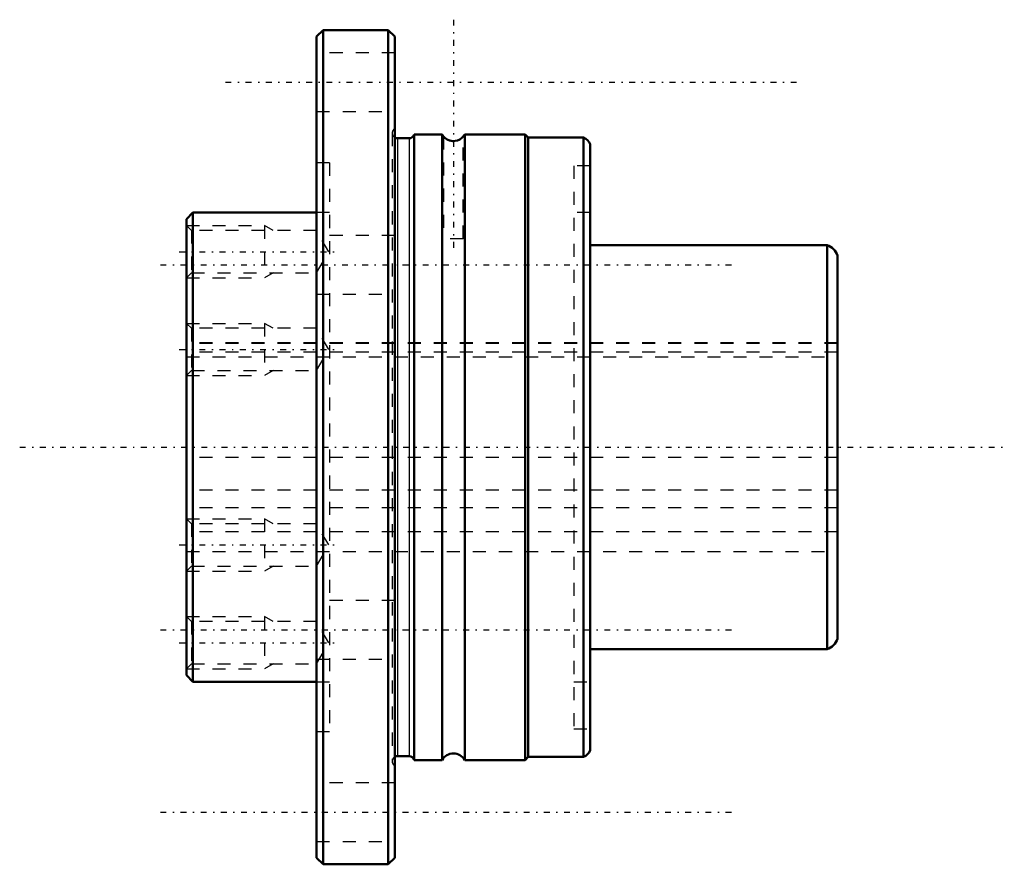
# Model space of a CAD drawing. Header units: millimetres. Extents: x -12.8 to 62.8, y -32 to 32.8.
import ezdxf

# ---------------------------------------------------------------- set-up
doc = ezdxf.new("R2010")
doc.units = ezdxf.units.MM
doc.linetypes.add('Center', pattern=[1.5, 0.45, -0.5, 0.05, -0.5])
doc.linetypes.add('Dashed', pattern=[2, 1, -1])
for name, color, linetype, lineweight in [('2d ConnectionPoints', 7, 'Continuous', 50), ('AM_0', 7, 'Continuous', 50), ('AM_4', 3, 'Continuous', 25), ('AM_5', 3, 'Continuous', 25), ('AM_7', 7, 'Center', 25), ('AM_9', 6, 'Dashed', 25)]:
    doc.layers.add(name, color=color, linetype=linetype, lineweight=lineweight)

# ---------------------------------------------------------------- blocks, each defined once
blk = doc.blocks.new('1_LTR_16A_LTRA_ACyl_1_0_in_LTR16A_50L_0_0__0')
at = {"layer": 'AM_0'}
for p, q in [((10.5, 32), (10, 31.5)), ((15.5, 32), (10.5, 32)), ((10.5, 32), (10.5, -32)), ((16, 31.5), (15.5, 32)), ((15.5, 32), (15.5, -32)), ((10, 31.5), (10, -31.5)), ((16, 31.5), (16, -31.5)), ((17.1, 23.7), (16.2, 23.7)), ((19.634, 24), (17.487, 24)), ((17.487, 24), (17.487, -24)), ((19.634, 24), (19.634, -24)), ((20.023, 23.614), (20.203, 23.535)), ((26, 24), (21.366, 24)), ((21.366, 24), (21.366, -24)), ((26.25, 23.75), (26, 24)), ((26, 24), (26, -24)), ((30.5, 23.75), (26.25, 23.75)), ((26.25, 23.75), (26.25, -23.75)), ((30.5, 23.75), (30.5, -23.75)), ((31, 23.25), (31, -23.25)), ((0.5, 18), (0, 17.5)), ((0, 17.5), (0, -17.5)), ((10, 18), (0.5, 18)), ((0.5, 18), (0.5, -18)), ((49.2, 15.5), (31, 15.5)), ((49.2, 15.5), (49.2, -15.5)), ((50, 14.7), (50, -14.7)), ((31, -15.5), (49.2, -15.5)), ((0, -17.5), (0.5, -18)), ((0.5, -18), (10, -18)), ((16.2, -23.7), (17.1, -23.7)), ((17.487, -24), (19.634, -24)), ((21.366, -24), (26, -24)), ((26, -24), (26.25, -23.75)), ((26.25, -23.75), (30.5, -23.75)), ((10, -31.5), (10.5, -32)), ((15.5, -32), (16, -31.5)), ((10.5, -32), (15.5, -32))]:
    blk.add_line(p, q, dxfattribs=at)
for points in [[(19.75, 23.839), (19.767, 23.819), (19.842, 23.744), (20.015, 23.619), (20.023, 23.614)], [(20.203, 23.535), (20.219, 23.53), (20.42, 23.491), (20.631, 23.497), (20.816, 23.542), (20.988, 23.621), (21.143, 23.731), (21.227, 23.812), (21.25, 23.838), (21.25, 23.839)]]:
    blk.add_lwpolyline(points, dxfattribs=at)
for centre, radius, start, end in [((16.2, 24.1), 0.4, 240, 270), ((17.1, 24.1), 0.4, 270, 345.52249), ((20.5, 24.5), 1, 210, 221.53334), ((20.5, 24.5), 1, 318.41998, 330), ((30.243, 22.993), 0.8, 18.77216, 71.22784), ((48.772, 14.272), 1.3, 19.20563, 70.79437), ((48.772, -14.272), 1.3, 289.20563, 340.79437), ((30.243, -22.993), 0.8, 288.77216, 341.22784), ((16.2, -24.1), 0.4, 90, 120), ((17.1, -24.1), 0.4, 14.47751, 90), ((20.5, -24.5), 1, 30, 150)]:
    blk.add_arc(centre, radius, start, end, dxfattribs=at)
at = {"layer": 'AM_4'}
for p, q in [((16.2, 23.7), (16.2, -23.7)), ((17.1, 23.7), (17.1, -23.7))]:
    blk.add_line(p, q, dxfattribs=at)
at = {"layer": 'AM_5', "linetype": 'Dashed'}
for p, q in [((0, 17), (6, 17)), ((6.656, 16.621), (6, 17)), ((6, 17), (6, 13)), ((0, 13), (6, 13)), ((6.656, 13.379), (6, 13)), ((0, 9.5), (6, 9.5)), ((6.656, 9.121), (6, 9.5)), ((6, 9.5), (6, 5.5)), ((0, 5.5), (6, 5.5)), ((6.656, 5.879), (6, 5.5)), ((0, -5.5), (6, -5.5)), ((6.656, -5.879), (6, -5.5)), ((6, -5.5), (6, -9.5)), ((0, -9.5), (6, -9.5)), ((6.656, -9.121), (6, -9.5)), ((0, -13), (6, -13)), ((6.656, -13.379), (6, -13)), ((6, -13), (6, -17)), ((6.656, -16.621), (6, -17)), ((0, -17), (6, -17))]:
    blk.add_line(p, q, dxfattribs=at)
at = {"layer": 'AM_7'}
for p, q in [((20.5, 32.8), (20.5, 15.2)), ((3, 28), (47, 28)), ((-0.547, 15), (11.483, 15)), ((-2, 14), (42, 14)), ((-0.547, 7.5), (11.483, 7.5)), ((-12.8, 0), (62.8, 0)), ((-0.547, -7.5), (11.483, -7.5)), ((-2, -14), (42, -14)), ((-0.547, -15), (11.483, -15)), ((-2, -28), (42, -28))]:
    blk.add_line(p, q, dxfattribs=at)
at = {"layer": 'AM_9'}
for p, q in [((16, 30.25), (10, 30.25)), ((10, 25.75), (16, 25.75)), ((15.8, 24.1), (15.8, -24.1)), ((19.75, 23.837), (19.75, 16)), ((21.25, 16), (21.25, 23.837)), ((11, 21.818), (10, 21.818)), ((11, 21.818), (11, -21.818)), ((31, 21.6), (29.75, 21.6)), ((29.75, 21.6), (29.75, -21.6)), ((11, 18), (10, 18)), ((31, 18), (29.75, 18)), ((0.379, 16.621), (0, 17)), ((10, 16.621), (0.379, 16.621)), ((0.379, 16.621), (0.379, 13.379)), ((10.936, 15), (10, 16.621)), ((16, 16.25), (10, 16.25)), ((21.25, 16), (19.75, 16)), ((10, 13.379), (10.936, 15)), ((0, 13), (0.379, 13.379)), ((0.379, 13.379), (10, 13.379)), ((10, 11.75), (16, 11.75)), ((0.379, 9.121), (0, 9.5)), ((10, 9.121), (0.379, 9.121)), ((0.379, 9.121), (0.379, 5.879)), ((10.936, 7.5), (10, 9.121)), ((50, 8), (0, 8)), ((10, 5.879), (10.936, 7.5)), ((0, 5.5), (0.379, 5.879)), ((0.379, 5.879), (10, 5.879)), ((0.379, -5.879), (0, -5.5)), ((10, -5.879), (0.379, -5.879)), ((0.379, -5.879), (0.379, -9.121)), ((10.936, -7.5), (10, -5.879)), ((10, -9.121), (10.936, -7.5)), ((0, -8), (50, -8)), ((0, -9.5), (0.379, -9.121)), ((0.379, -9.121), (10, -9.121)), ((16, -11.75), (10, -11.75)), ((0.379, -13.379), (0, -13)), ((10, -13.379), (0.379, -13.379)), ((0.379, -13.379), (0.379, -16.621)), ((10.936, -15), (10, -13.379)), ((10, -16.621), (10.936, -15)), ((0, -17), (0.379, -16.621)), ((0.379, -16.621), (10, -16.621)), ((10, -16.25), (16, -16.25)), ((10, -18), (11, -18)), ((29.75, -18), (31, -18)), ((10, -21.818), (11, -21.818)), ((29.75, -21.6), (31, -21.6)), ((16, -25.75), (10, -25.75)), ((10, -30.25), (16, -30.25))]:
    blk.add_line(p, q, dxfattribs=at)
blk.add_lwpolyline([(20.203, 23.535), (20.186, 23.541), (20.033, 23.609)], dxfattribs=at)
for centre in [(16.2, 24.1), (16.2, -24.1)]:
    blk.add_arc(centre, 0.4, 120, 240, dxfattribs=at)
blk = doc.blocks.new('2_LTR_16A_LTRA_ACyl_2_0_in_LTR16A_50L_0_0__0')
at = {"layer": 'AM_0'}
for p, q in [((10.5, 32), (10, 31.5)), ((15.5, 32), (10.5, 32)), ((10.5, 32), (10.5, -32)), ((16, 31.5), (15.5, 32)), ((15.5, 32), (15.5, -32)), ((10, 31.5), (10, -31.5)), ((16, 31.5), (16, -31.5)), ((17.1, 23.7), (16.2, 23.7)), ((19.634, 24), (17.487, 24)), ((17.487, 24), (17.487, -24)), ((19.634, 24), (19.634, -24)), ((20.023, 23.614), (20.203, 23.535)), ((26, 24), (21.366, 24)), ((21.366, 24), (21.366, -24)), ((26.25, 23.75), (26, 24)), ((26, 24), (26, -24)), ((30.5, 23.75), (26.25, 23.75)), ((26.25, 23.75), (26.25, -23.75)), ((30.5, 23.75), (30.5, -23.75)), ((31, 23.25), (31, -23.25)), ((0.5, 18), (0, 17.5)), ((0, 17.5), (0, -17.5)), ((10, 18), (0.5, 18)), ((0.5, 18), (0.5, -18)), ((49.2, 15.5), (31, 15.5)), ((49.2, 15.5), (49.2, -15.5)), ((50, 14.7), (50, -14.7)), ((31, -15.5), (49.2, -15.5)), ((0, -17.5), (0.5, -18)), ((0.5, -18), (10, -18)), ((16.2, -23.7), (17.1, -23.7)), ((17.487, -24), (19.634, -24)), ((21.366, -24), (26, -24)), ((26, -24), (26.25, -23.75)), ((26.25, -23.75), (30.5, -23.75)), ((10, -31.5), (10.5, -32)), ((15.5, -32), (16, -31.5)), ((10.5, -32), (15.5, -32))]:
    blk.add_line(p, q, dxfattribs=at)
for points in [[(19.75, 23.839), (19.767, 23.819), (19.842, 23.744), (20.015, 23.619), (20.023, 23.614)], [(20.203, 23.535), (20.219, 23.53), (20.42, 23.491), (20.631, 23.497), (20.816, 23.542), (20.988, 23.621), (21.143, 23.731), (21.227, 23.812), (21.25, 23.838), (21.25, 23.839)]]:
    blk.add_lwpolyline(points, dxfattribs=at)
for centre, radius, start, end in [((16.2, 24.1), 0.4, 240, 270), ((17.1, 24.1), 0.4, 270, 345.52249), ((20.5, 24.5), 1, 210, 221.53334), ((20.5, 24.5), 1, 318.41998, 330), ((30.243, 22.993), 0.8, 18.77216, 71.22784), ((48.772, 14.272), 1.3, 19.20563, 70.79437), ((48.772, -14.272), 1.3, 289.20563, 340.79437), ((30.243, -22.993), 0.8, 288.77216, 341.22784), ((16.2, -24.1), 0.4, 90, 120), ((17.1, -24.1), 0.4, 14.47751, 90), ((20.5, -24.5), 1, 30, 150)]:
    blk.add_arc(centre, radius, start, end, dxfattribs=at)
at = {"layer": 'AM_4'}
for p, q in [((16.2, 23.7), (16.2, -23.7)), ((17.1, 23.7), (17.1, -23.7))]:
    blk.add_line(p, q, dxfattribs=at)
at = {"layer": 'AM_5', "linetype": 'Dashed'}
for p, q in [((0, 17), (6, 17)), ((6.656, 16.621), (6, 17)), ((6, 17), (6, 13)), ((0, 13), (6, 13)), ((6.656, 13.379), (6, 13)), ((0, 9.5), (6, 9.5)), ((6.656, 9.121), (6, 9.5)), ((6, 9.5), (6, 5.5)), ((0, 5.5), (6, 5.5)), ((6.656, 5.879), (6, 5.5)), ((0, -5.5), (6, -5.5)), ((6.656, -5.879), (6, -5.5)), ((6, -5.5), (6, -9.5)), ((0, -9.5), (6, -9.5)), ((6.656, -9.121), (6, -9.5)), ((0, -13), (6, -13)), ((6.656, -13.379), (6, -13)), ((6, -13), (6, -17)), ((6.656, -16.621), (6, -17)), ((0, -17), (6, -17))]:
    blk.add_line(p, q, dxfattribs=at)
at = {"layer": 'AM_9'}
for p, q in [((16, 30.25), (10, 30.25)), ((10, 25.75), (16, 25.75)), ((15.8, 24.1), (15.8, -24.1)), ((19.75, 23.837), (19.75, 16)), ((21.25, 16), (21.25, 23.837)), ((11, 21.818), (10, 21.818)), ((11, 21.818), (11, -21.818)), ((31, 21.6), (29.75, 21.6)), ((29.75, 21.6), (29.75, -21.6)), ((11, 18), (10, 18)), ((31, 18), (29.75, 18)), ((0.379, 16.621), (0, 17)), ((10, 16.621), (0.379, 16.621)), ((0.379, 16.621), (0.379, 13.379)), ((10.936, 15), (10, 16.621)), ((16, 16.25), (10, 16.25)), ((21.25, 16), (19.75, 16)), ((10, 13.379), (10.936, 15)), ((0, 13), (0.379, 13.379)), ((0.379, 13.379), (10, 13.379)), ((10, 11.75), (16, 11.75)), ((0.379, 9.121), (0, 9.5)), ((10, 9.121), (0.379, 9.121)), ((0.379, 9.121), (0.379, 5.879)), ((10.936, 7.5), (10, 9.121)), ((50, 8), (0, 8)), ((10, 5.879), (10.936, 7.5)), ((0, 5.5), (0.379, 5.879)), ((0.379, 5.879), (10, 5.879)), ((0.379, -5.879), (0, -5.5)), ((10, -5.879), (0.379, -5.879)), ((0.379, -5.879), (0.379, -9.121)), ((10.936, -7.5), (10, -5.879)), ((10, -9.121), (10.936, -7.5)), ((0, -8), (50, -8)), ((0, -9.5), (0.379, -9.121)), ((0.379, -9.121), (10, -9.121)), ((16, -11.75), (10, -11.75)), ((0.379, -13.379), (0, -13)), ((10, -13.379), (0.379, -13.379)), ((0.379, -13.379), (0.379, -16.621)), ((10.936, -15), (10, -13.379)), ((10, -16.621), (10.936, -15)), ((0, -17), (0.379, -16.621)), ((0.379, -16.621), (10, -16.621)), ((10, -16.25), (16, -16.25)), ((10, -18), (11, -18)), ((29.75, -18), (31, -18)), ((10, -21.818), (11, -21.818)), ((29.75, -21.6), (31, -21.6)), ((16, -25.75), (10, -25.75)), ((10, -30.25), (16, -30.25))]:
    blk.add_line(p, q, dxfattribs=at)
blk.add_lwpolyline([(20.203, 23.535), (20.186, 23.541), (20.033, 23.609)], dxfattribs=at)
for centre in [(16.2, 24.1), (16.2, -24.1)]:
    blk.add_arc(centre, 0.4, 120, 240, dxfattribs=at)
blk = doc.blocks.new('3_LTR_16A50_LTRA_Shaft_0_in_LTR16A_50L_0_0__0')
at = {"layer": 'AM_9'}
for p, q in [((50, 8), (0, 8)), ((50, 7.962), (0, 7.962)), ((50, 7.285), (0, 7.285)), ((0, 6.947), (50, 6.947)), ((50, -0.781), (0, -0.781)), ((50, -3.305), (0, -3.305)), ((50, -4.643), (0, -4.643)), ((50, -4.657), (0, -4.657)), ((50, -6.505), (0, -6.505)), ((0, -8), (50, -8))]:
    blk.add_line(p, q, dxfattribs=at)

msp = doc.modelspace()

# ---------------------------------------------------------------- linework, layer by layer
at = {"layer": '2d ConnectionPoints'}
for p in [(0, 0), (0, 0), (50, 0)]:
    msp.add_point(p, dxfattribs=at)

# ---------------------------------------------------------------- block references
for name in ['1_LTR_16A_LTRA_ACyl_1_0_in_LTR16A_50L_0_0__0', '2_LTR_16A_LTRA_ACyl_2_0_in_LTR16A_50L_0_0__0', '3_LTR_16A50_LTRA_Shaft_0_in_LTR16A_50L_0_0__0']:
    msp.add_blockref(name, (0, 0))

doc.saveas('drawing.dxf')
